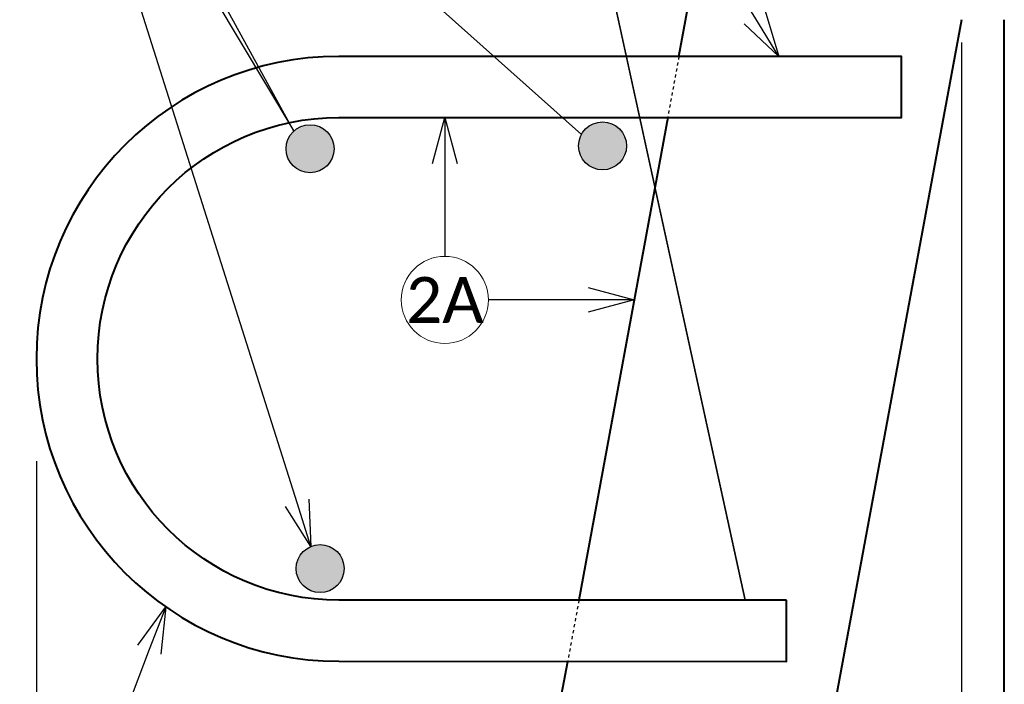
# Model space of a CAD drawing. Header units: metres. Extents: x -138 to 797, y -50 to 519.
# Tile 3 of 256: x -92 to -60, y -16 to 5. Entities that reach past the tile are written whole.
import ezdxf
from ezdxf import colors
from ezdxf.entities.mleader import LeaderData, LeaderLine
from ezdxf.enums import TextEntityAlignment as Align
from ezdxf.math import Vec2, Vec3

# ---------------------------------------------------------------- set-up
doc = ezdxf.new("R2010")
doc.units = ezdxf.units.M
doc.header["$MEASUREMENT"] = 0
doc.linetypes.add('Wisdot2', pattern=[0.125, 0.0625, -0.0625])
for name, color, linetype, lineweight in [('B_ANNO_DIM', 7, 'Continuous', 18), ('B_ANNO_SYMB', 7, 'Continuous', 18), ('B_ANNO_TEXT', 7, 'Continuous', 18), ('B_DETAIL_HIDDEN', 7, 'Wisdot2', 25), ('B_DETAIL_OBJ', 7, 'Continuous', 40), ('B_REBAR', 5, 'Continuous', 25)]:
    doc.layers.add(name, color=color, linetype=linetype, lineweight=lineweight)
doc.styles.add('Annotative', font='calibri.ttf', dxfattribs={"height": 0.0625})
doc.styles.get("Standard").update_dxf_attribs({"font": 'calibri.ttf'})
doc.dimstyles.new('Annotative', dxfattribs={"dimscale": 0, "dimtxt": 0.0625, "dimasz": 0.0625, "dimexe": 0.03125, "dimexo": 0.03125, "dimgap": 0.03125, "dimtad": 1, "dimdec": 3, "dimzin": 3, "dimdsep": 46, "dimlunit": 4, "dimtxsty": 'Standard', "dimblk": 'OPEN30', "dimcen": 0.03125, "dimaunit": 1, "dimadec": 0, "dimazin": 3, "dimtfac": 0.75, "dimtdec": 3, "dimtofl": 0, "dimtmove": 0, "dimatfit": 3, "dimldrblk": 'OPEN30', "dimfxl": 1, "dimtfill": 1, "dimfrac": 1, "dimtolj": 1, "dimtzin": 0, "dimarcsym": 0})

# ---------------------------------------------------------------- blocks, each defined once
blk = doc.blocks.new('DOT.2')
at = {"layer": 'B_REBAR'}
h = blk.add_hatch(color=256, dxfattribs=at)
edge = h.paths.add_edge_path()
edge.add_arc((0.005, -0.01), 0.785, 0, 360)
blk.add_circle((0.005, -0.01), 0.785, dxfattribs=at)
blk = doc.blocks.new('_Open30')
at = {"color": 0, "linetype": 'ByBlock', "lineweight": -2}
for p, q in [((-1, 0.268), (0, 0)), ((0, 0), (-1, -0.268)), ((0, 0), (-1, 0))]:
    blk.add_line(p, q, dxfattribs=at)
blk = doc.blocks.new('*D37')
at = {"layer": 'B_ANNO_DIM', "color": 0, "lineweight": -2, "transparency": 16777216}
for p, q in [((-61.533, 4.693), (-61.533, -31.518)), ((-91.816, -9.006), (-91.816, -31.518)), ((-90.316, -30.768), (-63.033, -30.768))]:
    blk.add_line(p, q, dxfattribs=at)
at = {"layer": 'Defpoints', "color": 0, "transparency": 16777216}
for p in [(-61.533, 5.443), (-91.816, -8.256), (-61.533, -30.768)]:
    blk.add_point(p, dxfattribs=at)
at = {"layer": 'B_ANNO_DIM', "color": 0, "lineweight": -2, "transparency": 16777216, "xscale": 1.5, "yscale": 1.5, "zscale": 1.5, "rotation": 180}
blk.add_blockref('_Open30', (-91.816, -30.768), dxfattribs=at)
at = {"layer": 'B_ANNO_DIM', "color": 0, "lineweight": -2, "transparency": 16777216, "xscale": 1.5, "yscale": 1.5, "zscale": 1.5}
blk.add_blockref('_Open30', (-61.533, -30.768), dxfattribs=at)
at = {"layer": 'B_ANNO_DIM', "color": 0, "transparency": 16777216, "insert": (-76.675, -28.951), "char_height": 1.5, "attachment_point": 5, "bg_fill": 3, "box_fill_scale": 1.25, "bg_fill_color": 256, "bg_fill_true_color": 13158600, "bg_fill_transparency": 0}
blk.add_mtext('\\A1;9{\\H0.7x;\\S1#2;}" MAX.', dxfattribs=at)
blk = doc.blocks.new('INS_JTSS_ATGRSDWK+SS_BASE')
at = {"layer": 'B_DETAIL_HIDDEN', "ltscale": 0.5}
for p, q in [((42.0441, -262.5962), (41.6763, -264.5962)), ((38.7705, -280.3962), (38.4027, -282.3962))]:
    blk.add_line(p, q, dxfattribs=at)
at = {"layer": 'B_DETAIL_OBJ'}
for p, q in [((52.6941, -295.8001), (52.6941, -261.3962)), ((41.6763, -264.5962), (38.7705, -280.3962))]:
    blk.add_line(p, q, dxfattribs=at)
at = {"layer": 'B_DETAIL_OBJ', "flags": 128}
for points in [[(42.0441, -262.5962), (42.5015, -260.1092), (48.5845, -256.5973)], [(51.2951, -261.3962), (47.1265, -283.8962), (38.1269, -283.8962), (38.4027, -282.3962)]]:
    blk.add_lwpolyline(points, dxfattribs=at)
blk.add_lwpolyline([(45.5679, -280.3962), (30.9101, -280.3938, -1), (30.9101, -264.5986), (49.3279, -264.5962), (49.3279, -262.5962), (30.9101, -262.5986, 1), (30.9101, -282.3938), (45.5679, -282.3962)], format="xyb", close=True, dxfattribs=at)
at = {"layer": 'B_REBAR'}
for p in [(29.9646, -265.6097), (39.5379, -265.5162), (30.2956, -279.3499)]:
    blk.add_blockref('DOT.2', p, dxfattribs=at)
at = {"style": 'Annotative'}
blk.add_attdef('DIM12', text='', height=1.5, rotation=90, dxfattribs=at).set_placement((9.8635, -92.4421), align=Align.MIDDLE_CENTER)
at = {"layer": 'B_ANNO_DIM', "lineweight": 30}
for tag, p in [('BAR1', (10.7294, -248.1165)), ('BAR3', (129.0984, -257.5272))]:
    blk.add_attdef(tag, text='', height=1.5, dxfattribs=at).set_placement(p, align=Align.TOP_LEFT)
at = {"layer": 'B_ANNO_DIM', "style": 'Annotative'}
for tag, p in [('BAR2', (96.1024, -274.8563)), ('BAR4', (122.9444, -296.1127))]:
    blk.add_attdef(tag, text='', height=1.5, dxfattribs=at).set_placement(p, align=Align.TOP_LEFT)
at = {"layer": 'B_ANNO_TEXT', "style": 'Annotative'}
for tag, p in [('SS', (321.0554, -84.683)), ('BID#', (275.9705, -312.1489))]:
    blk.add_attdef(tag, p, '', height=1.5, dxfattribs=at)
at = {"layer": 'B_ANNO_DIM'}
dim = blk.add_linear_dim(base=(51.2951, -297.6068), p1=(21.0125, -275.0942), p2=(51.2951, -261.3962), text='9{\\H0.7x;\\S1#2;}" MAX.', dimstyle='Annotative', dxfattribs=at)
dim.commit()
dim.dimension.update_dxf_attribs({"geometry": '*D37', "text_midpoint": (36.1538, -295.7894), "insert": (112.8286, -266.8387)})
at = {"layer": 'B_ANNO_SYMB'}
blk.add_circle((34.3809, -270.5671), 1.4255, dxfattribs=at)
at = {"layer": 'B_ANNO_TEXT', "insert": (34.3809, -270.5671), "char_height": 1.5, "width": 3.563823, "attachment_point": 5, "style": 'Annotative'}
blk.add_mtext('2A', dxfattribs=at)
at = {"layer": 'B_ANNO_DIM'}
ml = blk.add_multileader_mtext('Standard', dxfattribs=at)
ml.set_content('', color=256)
ml.set_leader_properties()
ml.set_arrow_properties(name='OPEN30')
ml.build(insert=Vec2(0, 0))
ml.multileader.update_dxf_attribs({"text_right_attachment_type": 3, "dogleg_length": 0.0625, "arrow_head_size": 1.5, "scale": 24})
ctx = ml.context
ctx.base_point, ctx.scale, ctx.char_height, ctx.arrow_head_size, ctx.landing_gap_size, ctx.plane_origin = Vec3(15.3195, -248.8422), 24, 1.5, 1.5, 0.75, Vec3(29.8697, -278.7039)
ctx.right_attachment = 3
notes = []
notes.append((ctx, [(0, (1, 1, 0), (18.3195, -248.8422), (-1, 0), 1.5, [(2, [(29.9964, -278.6364), (20.5749, -248.8422), (19.7515, -248.8422), (29.4379, -265.0424), (20.5749, -248.8422), (38.8525, -265.1529), (20.5749, -248.8422)], 0, [])])]))
ctx.mtext.insert, ctx.mtext.flow_direction = Vec3(16.0695, -248.0922), 5
ml = blk.add_multileader_mtext('Standard', dxfattribs=at)
ml.set_content('', color=256)
ml.set_leader_properties()
ml.set_arrow_properties(name='OPEN30')
ml.build(insert=Vec2(0, 0))
ml.multileader.update_dxf_attribs({"text_right_attachment_type": 3, "dogleg_length": 0.0625, "arrow_head_size": 1.5, "scale": 24})
ctx = ml.context
ctx.base_point, ctx.scale, ctx.char_height, ctx.arrow_head_size, ctx.landing_gap_size, ctx.plane_origin = Vec3(26.9887, -249.981), 24, 1.5, 1.5, 0.75, Vec3(43.4476, -234.4553)
ctx.right_attachment = 3
notes.append((ctx, [(0, (1, 1, 0), (31.2627, -249.981), (-1, 0), 2.774, [(3, [(45.3095, -262.5967), (37.575, -249.981), (44.2073, -280.3958), (37.575, -249.981)], 0, [])])]))
ctx.mtext.insert, ctx.mtext.flow_direction = Vec3(27.7387, -249.231), 5
ml = blk.add_multileader_mtext('Standard', dxfattribs=at)
ml.set_content('', color=256)
ml.set_leader_properties()
ml.set_arrow_properties(name='OPEN30')
ml.build(insert=Vec2(0, 0))
ml.multileader.update_dxf_attribs({"text_right_attachment_type": 3, "dogleg_length": 0.0625, "arrow_head_size": 1.5, "scale": 24})
ctx = ml.context
ctx.base_point, ctx.scale, ctx.char_height, ctx.arrow_head_size, ctx.landing_gap_size, ctx.plane_origin, ctx.plane_x_axis, ctx.plane_y_axis = Vec3(34.3809, -270.6416), 24, 1.5, 1.5, 0.75, Vec3(34.3809, -264.1637), Vec3(0, 1), Vec3(-1, 0)
ctx.right_attachment = 3
notes.append((ctx, [(0, (1, 1, 0), (34.3809, -267.6416), (0, -1), 1.5, [(0, [(34.3808, -264.5981), (34.3809, -267.6416), (34.3809, -267.6416)], 0, [])])]))
ctx.mtext.insert, ctx.mtext.text_direction, ctx.mtext.rotation, ctx.mtext.flow_direction = Vec3(33.6309, -269.8916), Vec3(0, 1), 1.5707963, 5
ml = blk.add_multileader_mtext('Standard', dxfattribs=at)
ml.set_content('', color=256)
ml.set_leader_properties()
ml.set_arrow_properties(name='OPEN30')
ml.build(insert=Vec2(0, 0))
ml.multileader.update_dxf_attribs({"text_right_attachment_type": 3, "dogleg_length": 0.0625, "arrow_head_size": 1.5, "scale": 24})
ctx = ml.context
ctx.base_point, ctx.scale, ctx.char_height, ctx.arrow_head_size, ctx.landing_gap_size, ctx.plane_origin, ctx.plane_x_axis, ctx.plane_y_axis = Vec3(35.8064, -270.5671), 24, 1.5, 1.5, 0.75, Vec3(40.7843, -270.5671), Vec3(-1, 0), Vec3(0, -1)
ctx.right_attachment = 3
notes.append((ctx, [(0, (1, 1, 0), (37.3064, -270.5671), (-1, 0), 1.5, [(0, [(40.5782, -270.5671), (37.3064, -270.5671), (37.3064, -270.5671)], 0, [])])]))
ctx.mtext.insert, ctx.mtext.text_direction, ctx.mtext.rotation, ctx.mtext.flow_direction = Vec3(35.0564, -271.3171), Vec3(-1, 0), 3.1415927, 5
ml = blk.add_multileader_mtext('Standard', dxfattribs=at)
ml.set_content('\\A1;{\\H0.7x;\\S5#8;}" DIA. ROD', color=256)
ml.set_leader_properties()
ml.set_arrow_properties(name='OPEN30')
ml.build(insert=Vec2(0, 0))
ml.multileader.update_dxf_attribs({"text_right_attachment_type": 3, "dogleg_length": 0.0625, "arrow_head_size": 1.5, "scale": 24})
ctx = ml.context
ctx.base_point, ctx.scale, ctx.char_height, ctx.arrow_head_size, ctx.landing_gap_size, ctx.plane_origin = Vec3(23.3194, -289.5179), 24, 1.5, 1.5, 0.75, Vec3(23.0158, -282.0782)
ctx.right_attachment = 3
notes.append((ctx, [(0, (1, 1, 0), (21.8194, -289.5179), (1, 0), 1.5, [(0, [(25.2455, -280.6125), (21.8194, -289.5179), (21.8194, -289.5179)], 0, [])])]))
ctx.mtext.insert, ctx.mtext.flow_direction = Vec3(24.0694, -288.757), 5
for ctx, leaders in notes:
    for number, flags, end, landing, length, lines in leaders:
        leader = LeaderData()
        leader.index, (leader.has_last_leader_line, leader.has_dogleg_vector, leader.attachment_direction) = number, flags
        leader.last_leader_point, leader.dogleg_vector, leader.dogleg_length = Vec3(end), Vec3(landing), length
        for number, points, colour, breaks in lines:
            line = LeaderLine()
            line.index, line.vertices, line.color, line.breaks = number, Vec3.list(points), colors.encode_raw_color(colour), breaks
            leader.lines.append(line)
        ctx.leaders.append(leader)

msp = doc.modelspace()

# ---------------------------------------------------------------- block references
msp.add_blockref('INS_JTSS_ATGRSDWK+SS_BASE', (-112.829, 266.839))

doc.saveas('drawing.dxf')
